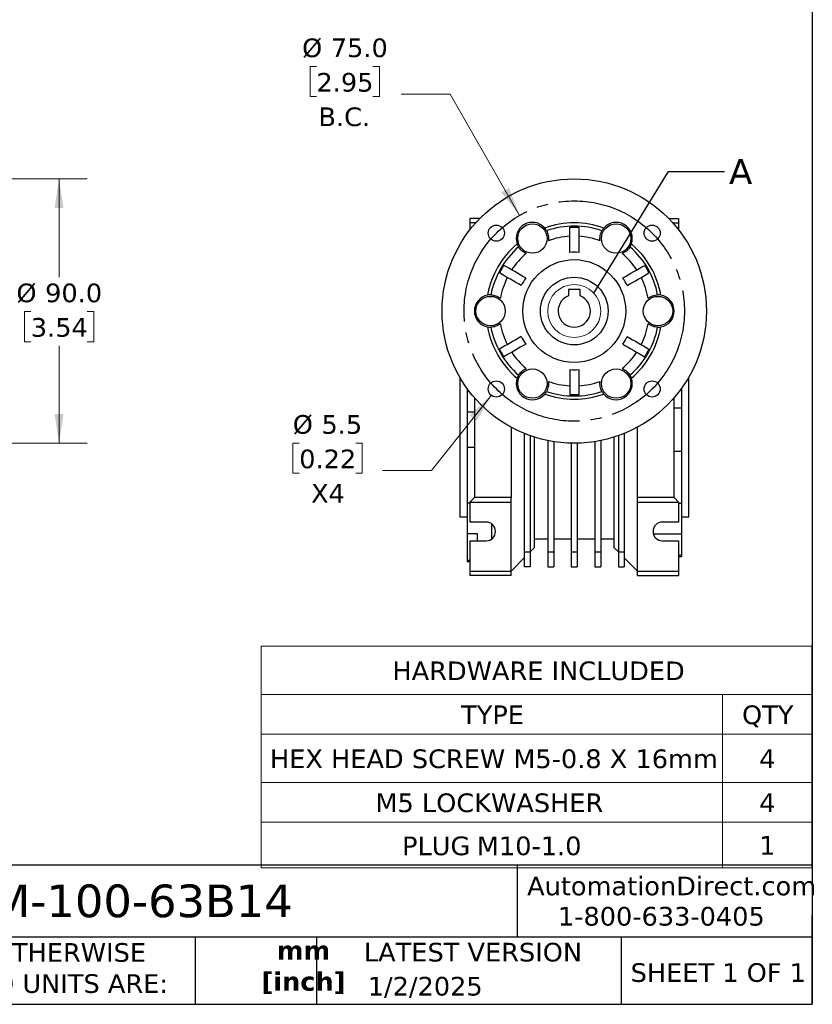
# Model space of a CAD drawing. Header units: millimetres. Extents: x 19 to 819, y 19 to 629.
# Tile 4 of 8: x 549 to 819, y 19 to 354. Entities that reach past the tile are written whole.
import ezdxf

# ---------------------------------------------------------------- set-up
doc = ezdxf.new("R2010")
doc.units = ezdxf.units.MM
doc.header["$LTSCALE"] = 3
doc.linetypes.add('SLD-Center', pattern=[19.05, 15.24, -1.27, 1.27, -1.27])
doc.linetypes.add('SLD-Solid', pattern=[0])
doc.layers.add('CENTER', color=40, linetype='SLD-Center')
doc.layers.add('TEXT', color=140, linetype='SLD-Solid', lineweight=25)
doc.styles.add('SLDTEXTSTYLE0', font='VERDANA.TTF')
doc.styles.add('SLDTEXTSTYLE1', font='VERDANAB.TTF')
doc.styles.get("Standard").update_dxf_attribs({"font": 'VERDANA.TTF'})
doc.dimstyles.new('SLDDIMSTYLE1', dxfattribs={"dimtxt": 6.474023, "dimasz": 9.906, "dimexe": 0, "dimexo": 0.0625, "dimgap": 1.618506, "dimtad": 0, "dimtih": 1, "dimtoh": 1, "dimrnd": 1e-09, "dimzin": 4, "dimdsep": 46, "dimtxsty": 'SLDTEXTSTYLE0', "dimsah": 1, "dimcen": 0, "dimadec": 0, "dimazin": 1, "dimtfac": 1, "dimtofl": 0, "dimtmove": 0, "dimatfit": 3, "dimfxl": 0, "dimfrac": 2, "dimtolj": 1, "dimtzin": 12, "dimarcsym": 0})
doc.dimstyles.new('SLDDIMSTYLE2', dxfattribs={"dimtxt": 6.474023, "dimasz": 9.906, "dimexe": 0, "dimexo": 0.0625, "dimgap": 1.618506, "dimtad": 0, "dimtih": 1, "dimtoh": 1, "dimrnd": 1e-09, "dimzin": 4, "dimdsep": 46, "dimtxsty": 'SLDTEXTSTYLE0', "dimsah": 1, "dimcen": 0.09, "dimadec": 0, "dimazin": 1, "dimtfac": 1, "dimtofl": 0, "dimtmove": 0, "dimatfit": 3, "dimfxl": 0, "dimfrac": 2, "dimtolj": 1, "dimtzin": 12, "dimarcsym": 0})
doc.dimstyles.new('SLDDIMSTYLE7', dxfattribs={"dimtxt": 0.18, "dimasz": 9.906, "dimexe": 0, "dimexo": 0.0625, "dimgap": 0, "dimtad": 0, "dimtih": 1, "dimtoh": 1, "dimdec": 0, "dimrnd": 1e-09, "dimzin": 0, "dimdsep": 46, "dimtxsty": 'Standard', "dimblk1": 'NONE', "dimblk2": 'NONE', "dimsah": 1, "dimcen": 0.09, "dimadec": 0, "dimazin": 0, "dimtfac": 9.906, "dimtdec": 0, "dimtofl": 0, "dimtmove": 0, "dimatfit": 3, "dimldrblk": 'NONE', "dimfxl": 0, "dimfrac": 2, "dimtolj": 1, "dimtzin": 0, "dimarcsym": 0})
doc.dimstyles.new('SLDDIMSTYLE8', dxfattribs={"dimtxt": 6.474023, "dimasz": 9.906, "dimexe": 0, "dimexo": 0.0625, "dimgap": 1.618506, "dimtad": 0, "dimtih": 1, "dimtoh": 1, "dimrnd": 1e-09, "dimzin": 12, "dimdsep": 46, "dimtxsty": 'SLDTEXTSTYLE0', "dimsah": 1, "dimcen": 0, "dimadec": 0, "dimazin": 3, "dimtfac": 1, "dimtofl": 0, "dimtmove": 0, "dimatfit": 3, "dimfxl": 0, "dimfrac": 2, "dimtolj": 1, "dimtzin": 12, "dimarcsym": 0})

# ---------------------------------------------------------------- blocks, each defined once
blk = doc.blocks.new('SW_TABLEANNOTATION_0')
at = {"color": 0, "linetype": 'SLD-Solid', "lineweight": 18}
for p, q in [((0, 0), (0, -16.5)), ((0, 0), (156.98, 0)), ((156.98, 0), (187.44, 0)), ((187.44, 0), (187.44, -16.5)), ((0, -16.5), (0, -29.93)), ((0, -16.5), (156.98, -16.5)), ((156.98, -16.5), (156.98, -29.93)), ((156.98, -16.5), (187.44, -16.5)), ((187.44, -16.5), (187.44, -29.93)), ((0, -29.93), (0, -46.44)), ((0, -29.93), (156.98, -29.93)), ((156.98, -29.93), (156.98, -46.44)), ((156.98, -29.93), (187.44, -29.93)), ((187.44, -29.93), (187.44, -46.44)), ((0, -46.44), (0, -59.88)), ((0, -46.44), (156.98, -46.44)), ((156.98, -46.44), (156.98, -59.88)), ((156.98, -46.44), (187.44, -46.44)), ((187.44, -46.44), (187.44, -59.88)), ((0, -59.88), (0, -75.42)), ((0, -59.88), (156.98, -59.88)), ((156.98, -59.88), (156.98, -75.42)), ((156.98, -59.88), (187.44, -59.88)), ((187.44, -59.88), (187.44, -75.42)), ((0, -75.42), (156.98, -75.42)), ((156.98, -75.42), (187.44, -75.42))]:
    blk.add_line(p, q, dxfattribs=at)
at = {"color": 0, "linetype": 'Continuous', "lineweight": 0, "char_height": 6.35, "attachment_point": 1, "style": 'SLDTEXTSTYLE0'}
for s, insert in [('HARDWARE INCLUDED', (44.68, -5.22)), ('QTY', (163.66, -20.18)), ('TYPE', (68.05, -20.18)), ('HEX HEAD SCREW M5-0.8 X 16mm', (3, -35.15)), ('4', (169.51, -35.15)), ('M5 LOCKWASHER ', (38.9, -50.13)), ('4', (169.51, -50.13)), ('PLUG', (47.95, -64.79)), ('M10-1.0', (73.42, -64.79)), ('1', (169.51, -64.62))]:
    blk.add_mtext(s, dxfattribs=dict(at, insert=insert))
blk = doc.blocks.new('_D_1')
at = {"color": 7, "linetype": 'SLD-Solid', "lineweight": 0}
for p, q in [((482.6, 299.99), (572.31, 299.99)), ((562.79, 299.99), (562.79, 266.57)), ((553.17, 254.84), (550.99, 254.84)), ((550.99, 254.84), (550.99, 244.55)), ((572.4, 254.84), (574.58, 254.84)), ((574.58, 254.84), (574.58, 244.55)), ((550.99, 244.55), (553.17, 244.55)), ((562.79, 209.99), (562.79, 243.1)), ((574.58, 244.55), (572.4, 244.55)), ((482.6, 209.99), (572.31, 209.99))]:
    blk.add_line(p, q, dxfattribs=at)
at = {"color": 7, "linetype": 'SLD-Solid', "lineweight": 18}
for points in [[(562.79, 299.99), (561.26, 290.08), (564.31, 290.08)], [(562.79, 209.99), (564.31, 219.9), (561.26, 219.9)]]:
    blk.add_solid(points, dxfattribs=at)
at = {"color": 7, "linetype": 'SLD-Solid', "lineweight": 18, "char_height": 6.35, "attachment_point": 1, "style": 'SLDTEXTSTYLE0'}
for s, insert in [('%%c', (548.28, 264.35)), ('90.0', (558.05, 264.35)), ('3.54', (553.17, 252.61))]:
    blk.add_mtext(s, dxfattribs=dict(at, insert=insert))
blk = doc.blocks.new('_D_15')
at = {"color": 7, "linetype": 'SLD-Solid', "lineweight": 0}
for p, q in [((650.39, 338.24), (648.21, 338.24)), ((648.21, 338.24), (648.21, 327.96)), ((669.62, 338.24), (671.8, 338.24)), ((671.8, 338.24), (671.8, 327.96)), ((695.94, 328.84), (679.27, 328.84)), ((719.53, 287.55), (695.94, 328.84)), ((648.21, 327.96), (650.39, 327.96)), ((671.8, 327.96), (669.62, 327.96))]:
    blk.add_line(p, q, dxfattribs=at)
at = {"color": 7, "linetype": 'SLD-Solid', "lineweight": 18}
blk.add_solid([(719.53, 287.55), (715.94, 296.91), (713.29, 295.4)], dxfattribs=at)
at = {"color": 7, "linetype": 'SLD-Solid', "lineweight": 18, "char_height": 6.35, "attachment_point": 1, "style": 'SLDTEXTSTYLE0'}
for s, insert in [('%%c', (645.5, 347.76)), ('75.0', (655.27, 347.76)), ('2.95', (650.39, 336.02)), ('B.C.', (651.06, 324.28))]:
    blk.add_mtext(s, dxfattribs=dict(at, insert=insert))
blk = doc.blocks.new('_D_16')
at = {"color": 7, "linetype": 'SLD-Solid', "lineweight": 0}
for p, q in [((709.91, 226.32), (689.54, 200.67)), ((644.52, 210.07), (642.35, 210.07)), ((642.35, 210.07), (642.35, 199.78)), ((663.76, 210.07), (665.93, 210.07)), ((665.93, 210.07), (665.93, 199.78)), ((642.35, 199.78), (644.52, 199.78)), ((665.93, 199.78), (663.76, 199.78)), ((689.54, 200.67), (672.87, 200.67))]:
    blk.add_line(p, q, dxfattribs=at)
at = {"color": 7, "linetype": 'SLD-Solid', "lineweight": 18}
blk.add_solid([(709.91, 226.32), (702.55, 219.51), (704.94, 217.61)], dxfattribs=at)
at = {"color": 7, "linetype": 'SLD-Solid', "lineweight": 18, "char_height": 6.35, "attachment_point": 1, "style": 'SLDTEXTSTYLE0'}
for s, insert in [('%%c', (642.33, 219.59)), ('5.5', (652.1, 219.59)), ('0.22', (644.52, 207.85)), ('X4', (648.55, 196.11))]:
    blk.add_mtext(s, dxfattribs=dict(at, insert=insert))
blk = doc.blocks.new('_None')

msp = doc.modelspace()

# ---------------------------------------------------------------- linework, layer by layer
for p, q in [((705.996, 286.49), (702.633, 286.49)), ((702.633, 286.49), (702.633, 284.99)), ((702.633, 284.99), (702.633, 282.644)), ((704.592, 284.99), (702.633, 284.99)), ((770.269, 286.49), (773.633, 286.49)), ((771.674, 284.99), (773.633, 284.99)), ((773.633, 286.49), (773.633, 284.99)), ((773.633, 284.99), (773.633, 282.644)), ((740.133, 262.29), (736.133, 262.29)), ((736.133, 262.29), (736.133, 260.113)), ((740.133, 260.113), (740.133, 262.29)), ((699.133, 232.54), (699.133, 184.99)), ((777.133, 184.99), (777.133, 232.54)), ((701.633, 228.67), (701.633, 220.587)), ((774.633, 228.67), (774.633, 221.932)), ((704.133, 225.511), (704.133, 191.49)), ((772.133, 191.49), (772.133, 225.511)), ((774.633, 221.932), (772.133, 221.932)), ((774.633, 221.932), (774.633, 207.298)), ((701.633, 220.587), (701.633, 208.61)), ((704.133, 220.587), (701.633, 220.587)), ((716.633, 215.458), (716.633, 191.49)), ((759.633, 191.49), (759.633, 215.458)), ((721.133, 213.325), (721.133, 172.99)), ((723.133, 212.563), (723.133, 172.99)), ((724.633, 174.49), (724.633, 212.063)), ((751.633, 212.063), (751.633, 174.49)), ((753.133, 212.563), (753.133, 172.99)), ((755.133, 213.325), (755.133, 172.99)), ((701.633, 208.61), (704.133, 208.61)), ((701.633, 208.61), (701.633, 189.605)), ((729.133, 210.899), (729.133, 172.99)), ((731.133, 210.538), (731.133, 172.99)), ((737.133, 210.001), (737.133, 172.99)), ((739.133, 210.001), (739.133, 172.99)), ((745.133, 210.538), (745.133, 172.99)), ((747.133, 210.899), (747.133, 172.99)), ((772.133, 207.298), (774.633, 207.298)), ((774.633, 207.298), (774.633, 189.47)), ((704.133, 191.49), (702.633, 189.99)), ((716.633, 191.49), (704.133, 191.49)), ((716.633, 189.99), (716.633, 191.49)), ((759.633, 189.99), (759.633, 191.49)), ((772.133, 191.49), (759.633, 191.49)), ((773.633, 189.99), (772.133, 191.49)), ((702.633, 189.605), (701.633, 189.605)), ((701.633, 189.605), (701.633, 179.227)), ((702.633, 189.99), (702.633, 183.19)), ((702.633, 189.99), (716.633, 189.99)), ((716.633, 166.49), (716.633, 189.99)), ((759.633, 189.99), (773.633, 189.99)), ((759.633, 166.49), (759.633, 189.99)), ((773.633, 189.99), (773.633, 183.19)), ((774.633, 189.47), (773.633, 189.47)), ((774.633, 189.47), (774.633, 179.212)), ((699.133, 184.99), (701.633, 184.99)), ((774.633, 184.99), (777.133, 184.99)), ((708.133, 183.19), (702.633, 183.19)), ((710.133, 177.49), (710.133, 182.488)), ((773.633, 183.19), (768.133, 183.19)), ((701.633, 179.227), (705.133, 179.227)), ((701.633, 179.227), (701.633, 170.087)), ((705.133, 179.227), (705.133, 176.79)), ((765.029, 179.212), (774.633, 179.212)), ((774.633, 179.212), (774.633, 171.956)), ((702.633, 176.79), (702.633, 166.49)), ((702.633, 176.79), (708.133, 176.79)), ((723.133, 172.99), (724.633, 174.49)), ((724.633, 177.49), (729.133, 177.49)), ((731.133, 177.49), (737.133, 177.49)), ((739.133, 177.49), (745.133, 177.49)), ((747.133, 177.49), (751.633, 177.49)), ((751.633, 174.49), (753.133, 172.99)), ((768.133, 176.79), (773.633, 176.79)), ((773.633, 176.79), (773.633, 166.49)), ((716.633, 166.49), (721.133, 170.99)), ((721.133, 172.99), (723.133, 172.99)), ((721.133, 172.99), (721.133, 170.99)), ((721.133, 170.99), (721.133, 167.99)), ((723.133, 172.99), (723.133, 167.99)), ((729.133, 172.99), (729.133, 167.99)), ((729.133, 172.99), (731.133, 172.99)), ((731.133, 172.99), (731.133, 167.99)), ((737.133, 172.99), (739.133, 172.99)), ((737.133, 172.99), (737.133, 167.99)), ((739.133, 172.99), (739.133, 167.99)), ((745.133, 172.99), (745.133, 167.99)), ((745.133, 172.99), (747.133, 172.99)), ((747.133, 172.99), (747.133, 167.99)), ((753.133, 172.99), (755.133, 172.99)), ((753.133, 172.99), (753.133, 167.99)), ((755.133, 172.99), (755.133, 170.99)), ((755.133, 170.99), (759.633, 166.49)), ((755.133, 170.99), (755.133, 167.99)), ((774.633, 171.956), (773.633, 171.956)), ((773.633, 171.4), (774.633, 171.4)), ((774.633, 171.956), (774.633, 171.4)), ((702.633, 170.087), (701.633, 170.087)), ((701.633, 170.087), (701.633, 169.74)), ((701.633, 169.74), (702.633, 169.74)), ((723.133, 167.99), (721.133, 167.99)), ((729.133, 167.99), (731.133, 167.99)), ((737.133, 167.99), (739.133, 167.99)), ((745.133, 167.99), (747.133, 167.99)), ((753.133, 167.99), (755.133, 167.99)), ((702.633, 166.49), (716.633, 166.49)), ((702.633, 166.49), (702.633, 164.99)), ((716.633, 164.99), (702.633, 164.99)), ((716.633, 164.99), (716.633, 166.49)), ((759.633, 166.49), (773.633, 166.49)), ((759.633, 164.99), (759.633, 166.49)), ((759.633, 164.99), (773.633, 164.99)), ((773.633, 166.49), (773.633, 164.99))]:
    msp.add_line(p, q)
for centre, radius in [((738.133, 254.99), 45), ((711.616, 281.506), 2.75), ((723.883, 279.672), 5), ((752.383, 279.672), 5), ((764.649, 281.506), 2.75), ((738.133, 254.99), 17.5), ((738.133, 254.99), 11.5), ((709.633, 254.99), 5), ((766.633, 254.99), 5), ((723.883, 230.308), 5), ((752.383, 230.308), 5), ((711.616, 228.473), 2.75), ((764.649, 228.473), 2.75)]:
    msp.add_circle(centre, radius)
at = {"color": 7, "linetype": 'SLD-Solid', "lineweight": 18}
msp.add_circle((738.133, 254.99), 9.014, dxfattribs=at)
for centre, radius, start, end in [((723.883, 279.672), 5.5, 40.56863, 199.43137), ((738.133, 254.99), 30, 70.38276, 109.61724), ((752.383, 279.672), 5.5, 340.56863, 139.43137), ((723.883, 279.672), 5.5, 28.77323, 40.56863), ((738.133, 254.99), 28.91, 70.96457, 109.03543), ((752.383, 279.672), 5.5, 139.43137, 151.22677), ((738.133, 254.99), 25.5, 93.37229, 110.19065), ((738.133, 254.99), 25.5, 69.80935, 86.62771), ((738.133, 254.99), 30, 130.38276, 169.61724), ((738.133, 254.99), 28.91, 130.96457, 169.03543), ((723.883, 279.672), 5.5, 199.43137, 211.22677), ((738.133, 254.99), 20, 85.69878, 94.30122), ((752.383, 279.672), 5.5, 328.77323, 340.56863), ((738.133, 254.99), 28.91, 10.96457, 49.03543), ((738.133, 254.99), 30, 10.38276, 49.61724), ((738.133, 254.99), 25.5, 129.80935, 146.62771), ((738.133, 254.99), 25.5, 33.37229, 50.19065), ((738.133, 254.99), 25.5, 153.37229, 170.19065), ((738.133, 254.99), 20, 145.69878, 154.30122), ((738.133, 254.99), 20, 25.69878, 34.30122), ((738.133, 254.99), 25.5, 9.80935, 26.62771), ((709.633, 254.99), 5.5, 100.56863, 259.43137), ((709.633, 254.99), 5.5, 88.77323, 100.56863), ((738.133, 254.99), 5.5, 111.32369, 68.67631), ((766.633, 254.99), 5.5, 79.43137, 91.22677), ((766.633, 254.99), 5.5, 280.56863, 79.43137), ((738.133, 254.99), 30, 190.38276, 229.61724), ((709.633, 254.99), 5.5, 259.43137, 271.22677), ((738.133, 254.99), 28.91, 190.96457, 229.03543), ((738.133, 254.99), 25.5, 189.80935, 206.62771), ((738.133, 254.99), 28.91, 310.96457, 349.03543), ((738.133, 254.99), 30, 310.38276, 349.61724), ((738.133, 254.99), 25.5, 333.37229, 350.19065), ((766.633, 254.99), 5.5, 268.77323, 280.56863), ((738.133, 254.99), 20, 205.69878, 214.30122), ((738.133, 254.99), 20, 325.69878, 334.30122), ((738.133, 254.99), 25.5, 213.37229, 230.19065), ((738.133, 254.99), 25.5, 309.80935, 326.62771), ((738.133, 254.99), 20, 265.69878, 274.30122), ((723.883, 230.308), 5.5, 160.56863, 319.43137), ((723.883, 230.308), 5.5, 148.77323, 160.56863), ((752.383, 230.308), 5.5, 220.56863, 19.43137), ((752.383, 230.308), 5.5, 19.43137, 31.22677), ((738.133, 254.99), 25.5, 249.80935, 266.62771), ((738.133, 254.99), 25.5, 273.37229, 290.19065), ((723.883, 230.308), 5.5, 319.43137, 331.22677), ((738.133, 254.99), 30, 250.38276, 289.61724), ((738.133, 254.99), 28.91, 250.96457, 289.03543), ((752.383, 230.308), 5.5, 208.77323, 220.56863), ((708.133, 179.99), 3.2, 270, 90), ((768.133, 179.99), 3.2, 90, 270)]:
    msp.add_arc(centre, radius, start, end)
for points, knots in [([(728.704, 282.319), (728.982, 281.812), (729.175, 281.276), (729.338, 280.43), (729.371, 280.141), (729.389, 279.545), (729.375, 279.239), (729.331, 278.923)], [0, 0, 0, 0, 0.5, 0.5, 0.75, 0.75, 1, 1, 1, 1]), ([(746.934, 278.923), (746.89, 279.239), (746.876, 279.545), (746.895, 280.141), (746.928, 280.43), (747.091, 281.276), (747.283, 281.812), (747.562, 282.319)], [0, 0, 0, 0, 0.25, 0.25, 0.5, 0.5, 1, 1, 1, 1]), ([(721.807, 274.578), (721.214, 274.82), (720.716, 275.138), (719.848, 275.89), (719.48, 276.325), (719.179, 276.82)], [0, 0, 0, 0, 0.5, 0.5, 1, 1, 1, 1]), ([(757.086, 276.82), (756.785, 276.325), (756.417, 275.89), (755.549, 275.138), (755.051, 274.82), (754.459, 274.578)], [0, 0, 0, 0, 0.5, 0.5, 1, 1, 1, 1]), ([(709.75, 260.489), (710.33, 260.476), (710.89, 260.375), (711.976, 259.999), (712.5, 259.727), (713.005, 259.334)], [0, 0, 0, 0, 0.5, 0.5, 1, 1, 1, 1]), ([(763.26, 259.334), (763.765, 259.727), (764.29, 259.999), (765.375, 260.375), (765.936, 260.476), (766.515, 260.489)], [0, 0, 0, 0, 0.5, 0.5, 1, 1, 1, 1]), ([(713.005, 250.645), (712.5, 250.253), (711.976, 249.981), (710.89, 249.605), (710.33, 249.504), (709.75, 249.491)], [0, 0, 0, 0, 0.5, 0.5, 1, 1, 1, 1]), ([(766.515, 249.491), (765.936, 249.504), (765.375, 249.605), (764.29, 249.981), (763.765, 250.253), (763.26, 250.645)], [0, 0, 0, 0, 0.5, 0.5, 1, 1, 1, 1]), ([(719.179, 233.16), (719.48, 233.655), (719.848, 234.09), (720.716, 234.842), (721.214, 235.16), (721.807, 235.401)], [0, 0, 0, 0, 0.5, 0.5, 1, 1, 1, 1]), ([(754.459, 235.401), (755.051, 235.16), (755.549, 234.842), (756.417, 234.09), (756.785, 233.655), (757.086, 233.16)], [0, 0, 0, 0, 0.5, 0.5, 1, 1, 1, 1]), ([(729.331, 231.057), (729.375, 230.741), (729.389, 230.435), (729.371, 229.839), (729.338, 229.55), (729.175, 228.704), (728.982, 228.168), (728.704, 227.661)], [0, 0, 0, 0, 0.25, 0.25, 0.5, 0.5, 1, 1, 1, 1]), ([(747.562, 227.661), (747.283, 228.168), (747.091, 228.704), (746.928, 229.55), (746.895, 229.839), (746.876, 230.435), (746.89, 230.741), (746.934, 231.057)], [0, 0, 0, 0, 0.5, 0.5, 0.75, 0.75, 1, 1, 1, 1])]:
    msp.add_open_spline(points, degree=3, knots=knots)
for points in [[(736.633, 274.934), (736.633, 277.787), (736.633, 280.639), (736.633, 283.49)], [(736.633, 283.49), (737.633, 283.49), (738.633, 283.49), (739.633, 283.49)], [(739.633, 283.49), (739.633, 280.639), (739.633, 277.787), (739.633, 274.934)], [(712.701, 267.941), (713.201, 268.807), (713.701, 269.673), (714.201, 270.539)], [(721.611, 266.261), (719.14, 267.687), (716.67, 269.113), (714.201, 270.539)], [(754.654, 266.261), (757.125, 267.687), (759.595, 269.113), (762.064, 270.539)], [(762.064, 270.539), (762.564, 269.673), (763.064, 268.807), (763.564, 267.941)], [(720.111, 263.663), (717.64, 265.089), (715.17, 266.515), (712.701, 267.941)], [(756.154, 263.663), (758.625, 265.089), (761.095, 266.515), (763.564, 267.941)], [(720.111, 246.317), (717.64, 244.89), (715.17, 243.465), (712.701, 242.039)], [(756.154, 246.317), (758.625, 244.89), (761.095, 243.465), (763.564, 242.039)], [(714.201, 239.441), (713.701, 240.307), (713.201, 241.173), (712.701, 242.039)], [(721.611, 243.719), (719.14, 242.292), (716.67, 240.866), (714.201, 239.441)], [(754.654, 243.719), (757.125, 242.292), (759.595, 240.866), (762.064, 239.441)], [(763.564, 242.039), (763.064, 241.173), (762.564, 240.307), (762.064, 239.441)], [(736.633, 235.046), (736.633, 232.193), (736.633, 229.341), (736.633, 226.49)], [(739.633, 235.046), (739.633, 232.193), (739.633, 229.341), (739.633, 226.49)], [(739.633, 226.49), (738.633, 226.49), (737.633, 226.49), (736.633, 226.49)]]:
    msp.add_open_spline(points, degree=3)
at = {"layer": 'CENTER', "linetype": 'SLD-Center'}
msp.add_circle((738.133, 254.99), 37.5, dxfattribs=at)
at = {"layer": 'TEXT'}
for p, q in [((819.15, 628.65), (819.15, 19.05)), ((819.15, 66.378), (19.05, 66.378)), ((718.726, 66.378), (718.726, 41.91)), ((819.15, 19.05), (819.15, 49.53)), ((819.15, 41.91), (19.05, 41.91)), ((609.073, 41.91), (609.073, 19.05)), ((650.436, 41.91), (650.436, 19.05)), ((754.046, 41.91), (754.046, 19.05)), ((19.05, 19.05), (819.15, 19.05))]:
    msp.add_line(p, q, dxfattribs=at)

# ---------------------------------------------------------------- block references
at = {"color": 7, "linetype": 'Continuous', "lineweight": 0}
msp.add_blockref('SW_TABLEANNOTATION_0', (631.566, 140.948), dxfattribs=at)

# ---------------------------------------------------------------- texts
at = {"color": 7, "linetype": 'SLD-Solid', "lineweight": 18, "insert": (790.787, 306.719), "char_height": 8.467, "attachment_point": 1, "style": 'SLDTEXTSTYLE0'}
msp.add_mtext('A', dxfattribs=at)
at = {"color": 179, "linetype": 'SLD-Solid', "lineweight": 18, "char_height": 6.35, "attachment_point": 1, "style": 'SLDTEXTSTYLE0'}
for s, insert in [('AutomationDirect.com', (722.085, 62.509)), ('1-800-633-0405', (732.575, 52.191))]:
    msp.add_mtext(s, dxfattribs=dict(at, insert=insert))
at = {"layer": 'TEXT'}
for s, insert, char_height, attachment_point, style in [('WGA-40M-100-63B14', (477.623, 59.822), 11.1125, 1, 'SLDTEXTSTYLE0'), ('UNLESS OTHERWISE ^JSPECIFIED UNITS ARE:', (502.824, 39.873), 6.35, 1, 'SLDTEXTSTYLE0'), ('mm^J[inch]', (645.973, 40.617), 6.35, 2, 'SLDTEXTSTYLE1'), ('LATEST VERSION', (703.656, 39.972), 6.35, 2, 'SLDTEXTSTYLE0'), ('SHEET 1 OF 1', (757.324, 33.034), 6.35, 1, 'SLDTEXTSTYLE0'), ('1/2/2025', (667.838, 28.389), 6.35, 1, 'SLDTEXTSTYLE0')]:
    msp.add_mtext(s, dxfattribs=dict(at, insert=insert, char_height=char_height, attachment_point=attachment_point, style=style))

# ---------------------------------------------------------------- dimensions: what is measured, and where the dimension line sits
at = {"color": 7, "linetype": 'SLD-Solid', "lineweight": 18}
for p1, p2, text, dimstyle, picture, middle in [((756.734, 222.428), (719.532, 287.551), '<>\\PB.C.', 'SLDDIMSTYLE1', '_D_15', (660.005, 332.189)), ((713.326, 230.627), (709.906, 226.32), '<>\\PX4', 'SLDDIMSTYLE8', '_D_16', (654.14, 204.015))]:
    dim = msp.add_diameter_dim_2p(p1=p1, p2=p2, text=text, dimstyle=dimstyle, dxfattribs=at)
    dim.commit()
    dim.dimension.update_dxf_attribs({"geometry": picture, "text_midpoint": middle, "dimtype": 163})
dim = msp.add_linear_dim(base=(562.786, 209.99), p1=(478.786, 299.99), p2=(478.786, 209.99), angle=90, text='%%c<>', dimstyle='SLDDIMSTYLE2', dxfattribs=at)
dim.commit()
dim.dimension.update_dxf_attribs({"geometry": '_D_1', "text_midpoint": (562.786, 254.835), "dimtype": 160})

# ---------------------------------------------------------------- leaders
at = {"color": 7, "linetype": 'SLD-Solid', "lineweight": 18, "has_arrowhead": 0}
msp.add_leader([(744.738, 261.124), (770.237, 302.493), (789.287, 302.493)], dimstyle='SLDDIMSTYLE7', dxfattribs=at)

doc.saveas('drawing.dxf')
